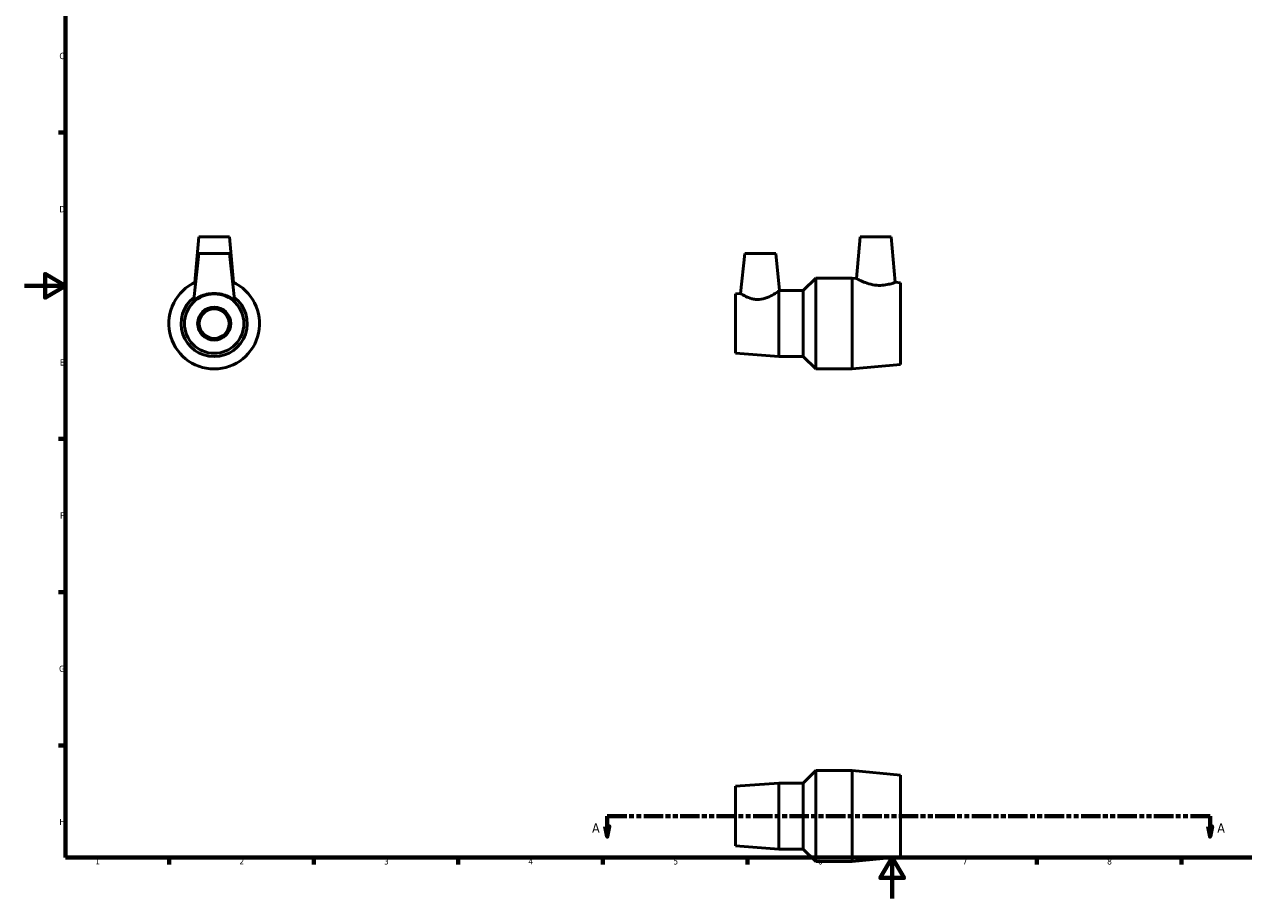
# Model space of a CAD drawing. Header units: millimetres. Extents: x 0 to 900, y 0 to 847.
# Tile 1 of 3: x 0 to 591, y 0 to 424. Entities that reach past the tile are written whole.
import ezdxf

# ---------------------------------------------------------------- set-up
doc = ezdxf.new("R2010")
doc.units = ezdxf.units.MM
doc.linetypes.add('DOUBLE_DASH_CHAIN', pattern=[1.2403, 0.6614, -0.0827, 0.1654, -0.0827, 0.1654, -0.0827])
for name, color, linetype, lineweight in [('Border (ANSI)', 7, 'Continuous', 70), ('Section Line (ANSI)', 7, 'DOUBLE_DASH_CHAIN', 70), ('Visible (ANSI)', 7, 'Continuous', 50)]:
    doc.layers.add(name, color=color, linetype=linetype, lineweight=lineweight)
doc.styles.add('Label Text (ANSI)', font='tahoma.ttf')
doc.styles.add('Note Text (ANSI)', font='tahoma.ttf')

# ---------------------------------------------------------------- blocks, each defined once
blk = doc.blocks.new('Borders Default Border')
at = {"layer": 'Border (ANSI)'}
for p, q in [((20, 371.25), (16.55, 371.25)), ((20, 222.75), (16.55, 222.75)), ((20, 148.5), (16.55, 148.5)), ((20, 74.25), (16.55, 74.25)), ((70.08, 20), (70.08, 16.55)), ((140.17, 20), (140.17, 16.55)), ((210.25, 20), (210.25, 16.55)), ((280.33, 20), (280.33, 16.55)), ((350.42, 20), (350.42, 16.55)), ((490.58, 20), (490.58, 16.55)), ((560.67, 20), (560.67, 16.55))]:
    blk.add_line(p, q, dxfattribs=at)
at = {"layer": 'Border (ANSI)', "flags": 128}
for points in [[(20, 20), (20, 574), (821, 574), (821, 20), (20, 20)], [(0, 297), (20, 297), (10, 302.77), (10, 291.23), (20, 297)], [(420.5, 0), (420.5, 20), (414.73, 10), (426.27, 10), (420.5, 20)]]:
    blk.add_lwpolyline(points, dxfattribs=at)
at = {"layer": 'Border (ANSI)', "char_height": 3.05, "attachment_point": 7, "style": 'Note Text (ANSI)'}
for s, insert in [('C', (16.95, 406.8)), ('D', (16.96, 332.6)), ('E', (17.21, 258.35)), ('F', (17.29, 184.1)), ('G', (16.81, 109.79)), ('H', (16.97, 35.6)), ('1', (34.35, 16.55)), ('2', (104.2, 16.55)), ('3', (174.26, 16.49)), ('4', (244.23, 16.55)), ('5', (314.48, 16.49)), ('6', (384.49, 16.49)), ('7', (454.6, 16.55)), ('8', (524.63, 16.48))]:
    blk.add_mtext(s, dxfattribs=dict(at, insert=insert))
blk = doc.blocks.new('2dTransSection0')
at = {"layer": 'Section Line (ANSI)', "linetype": 'DOUBLE_DASH_CHAIN', "ltscale": 14.237419}
blk.add_line((282.41, 40.03), (574.51, 40.03), dxfattribs=at)
at = {"layer": 'Section Line (ANSI)', "linetype": 'Continuous'}
for p, q in [((282.41, 40.03), (291.97, 40.03)), ((282.41, 40.03), (282.41, 35.03)), ((564.95, 40.03), (574.51, 40.03)), ((574.51, 40.03), (574.51, 35.03)), ((281.41, 35.03), (282.41, 30.03)), ((283.41, 35.03), (281.41, 35.03)), ((282.41, 35.03), (282.41, 30.03)), ((282.41, 30.03), (283.41, 35.03)), ((573.51, 35.03), (574.51, 30.03)), ((575.51, 35.03), (573.51, 35.03)), ((574.51, 35.03), (574.51, 30.03)), ((574.51, 30.03), (575.51, 35.03))]:
    blk.add_line(p, q, dxfattribs=at)
at = {"layer": 'Section Line (ANSI)', "linetype": 'Continuous', "flags": 128}
for points in [[(281.41, 35.03), (282.41, 30.03), (283.41, 35.03), (281.41, 35.03)], [(573.51, 35.03), (574.51, 30.03), (575.51, 35.03), (573.51, 35.03)]]:
    blk.add_lwpolyline(points, dxfattribs=at)
at = {"layer": 'Section Line (ANSI)'}
for points in [[(281.41, 35.03), (282.41, 30.03), (283.41, 35.03), (281.41, 35.03)], [(573.51, 35.03), (574.51, 30.03), (575.51, 35.03), (573.51, 35.03)]]:
    blk.add_solid(points, dxfattribs=at)
at = {"layer": 'Section Line (ANSI)', "char_height": 4.57, "attachment_point": 7, "style": 'Label Text (ANSI)'}
for insert in [(275.05, 31.96), (577.98, 31.96)]:
    blk.add_mtext('A', dxfattribs=dict(at, insert=insert))

msp = doc.modelspace()

# ---------------------------------------------------------------- linework, layer by layer
at = {"layer": 'Visible (ANSI)'}
for p, q in [((84.46, 320.68), (82.52, 298.55)), ((84.46, 320.68), (99.46, 320.68)), ((99.46, 320.68), (101.39, 298.55)), ((405.03, 320.68), (403.26, 300.48)), ((405.03, 320.68), (420.03, 320.68)), ((420.03, 320.68), (421.95, 298.72)), ((84.46, 312.68), (82.12, 290.41)), ((84.46, 312.68), (99.46, 312.68)), ((99.46, 312.68), (101.8, 290.41)), ((349.03, 312.68), (346.99, 293.26)), ((349.03, 312.68), (364.03, 312.68)), ((364.03, 312.68), (365.92, 294.71)), ((377.41, 294.68), (383.41, 300.68)), ((383.41, 256.68), (383.41, 300.68)), ((383.41, 300.68), (401.13, 300.68)), ((401.13, 256.68), (401.13, 300.68)), ((403.26, 300.48), (401.13, 300.68)), ((424.53, 298.48), (421.95, 298.72)), ((424.53, 258.88), (424.53, 298.48)), ((344.53, 293.08), (346.99, 293.26)), ((344.53, 264.28), (344.53, 293.08)), ((365.53, 262.68), (365.53, 294.44)), ((365.88, 294.68), (377.41, 294.68)), ((377.41, 262.68), (377.41, 294.68)), ((344.53, 264.28), (365.53, 262.68)), ((365.53, 262.68), (377.41, 262.68)), ((377.41, 262.68), (383.41, 256.68)), ((383.41, 256.68), (401.13, 256.68)), ((424.53, 258.88), (401.13, 256.68)), ((377.41, 56.03), (383.41, 62.03)), ((383.41, 18.03), (383.41, 62.03)), ((383.41, 62.03), (401.13, 62.03)), ((401.13, 18.03), (401.13, 62.03)), ((424.53, 59.83), (401.13, 62.03)), ((424.53, 20.23), (424.53, 59.83)), ((344.53, 54.43), (365.53, 56.03)), ((344.53, 25.63), (344.53, 54.43)), ((365.53, 24.03), (365.53, 56.03)), ((365.53, 56.03), (377.41, 56.03)), ((377.41, 24.03), (377.41, 56.03)), ((344.53, 25.63), (365.53, 24.03)), ((365.53, 24.03), (377.41, 24.03)), ((377.41, 24.03), (383.41, 18.03)), ((383.41, 18.03), (401.13, 18.03)), ((424.53, 20.23), (401.13, 18.03))]:
    msp.add_line(p, q, dxfattribs=at)
for radius in [14.4, 8, 7.2]:
    msp.add_circle((91.96, 278.68), radius, dxfattribs=at)
for radius, start, end in [(22, 114.03875, 65.96125), (16, 127.49609, 52.50391)]:
    msp.add_arc((91.96, 278.68), radius, start, end, dxfattribs=at)
for points, knots in [([(421.95, 298.72), (421.95, 298.72), (421.73, 298.63), (420.83, 298.3), (420.15, 298.07), (418.58, 297.65), (417.59, 297.43), (415.38, 297.18), (414.16, 297.16), (411.74, 297.36), (410.42, 297.62), (408.01, 298.32), (406.92, 298.74), (405.23, 299.47), (404.5, 299.83), (403.51, 300.34), (403.26, 300.48), (403.26, 300.48)], [1.396495, 1.396495, 1.396495, 1.396495, 1.747255, 1.747255, 2.098015, 2.098015, 2.445502, 2.445502, 2.79299, 2.79299, 3.174792, 3.174792, 3.556595, 3.556595, 3.926915, 3.926915, 4.297235, 4.297235, 4.297235, 4.297235]), ([(101.79, 290.37), (101.76, 290.33), (101.67, 290.35), (101.36, 290.48), (101.14, 290.6), (100.32, 291.04), (99.55, 291.46), (97.85, 292.21), (96.78, 292.59), (94.44, 293.12), (93.17, 293.26), (90.75, 293.26), (89.47, 293.12), (87.13, 292.59), (86.07, 292.21), (84.36, 291.46), (83.59, 291.04), (82.78, 290.6), (82.56, 290.48), (82.25, 290.35), (82.16, 290.33), (82.12, 290.38), (82.12, 290.39), (82.12, 290.41)], [6.054169, 6.054169, 6.054169, 6.054169, 6.235517, 6.235517, 6.416865, 6.416865, 6.779562, 6.779562, 7.142048, 7.142048, 7.504534, 7.504534, 7.86702, 7.86702, 8.229506, 8.229506, 8.592203, 8.592203, 8.773551, 8.773551, 8.954899, 8.954899, 9.009236, 9.009236, 9.009236, 9.009236]), ([(355.99, 290.37), (355.39, 290.33), (354.77, 290.35), (353.58, 290.48), (352.99, 290.6), (351.33, 291.04), (350.34, 291.46), (348.8, 292.21), (348.12, 292.59), (347.22, 293.12), (346.99, 293.26), (346.99, 293.26)], [6.054169, 6.054169, 6.054169, 6.054169, 6.235517, 6.235517, 6.416865, 6.416865, 6.779562, 6.779562, 7.142048, 7.142048, 7.504534, 7.504534, 7.504534, 7.504534]), ([(365.53, 294.44), (365.43, 294.36), (365.31, 294.28), (364.67, 293.85), (363.94, 293.37), (362.25, 292.37), (361.15, 291.77), (358.7, 290.8), (357.34, 290.44), (355.99, 290.37)], [4.752415, 4.752415, 4.752415, 4.752415, 4.860704, 4.860704, 5.243958, 5.243958, 5.649063, 5.649063, 6.054169, 6.054169, 6.054169, 6.054169])]:
    msp.add_open_spline(points, degree=3, knots=knots, dxfattribs=at)
for points in [[(101.8, 290.41), (101.8, 290.39), (101.8, 290.38), (101.79, 290.37)], [(365.53, 294.44), (365.79, 294.62), (365.92, 294.71), (365.92, 294.71)]]:
    msp.add_open_spline(points, degree=3, dxfattribs=at)

# ---------------------------------------------------------------- block references
msp.add_blockref('Borders Default Border', (0, 0))
at = {"layer": 'Section Line (ANSI)'}
msp.add_blockref('2dTransSection0', (0, 0), dxfattribs=at)

doc.saveas('drawing.dxf')
